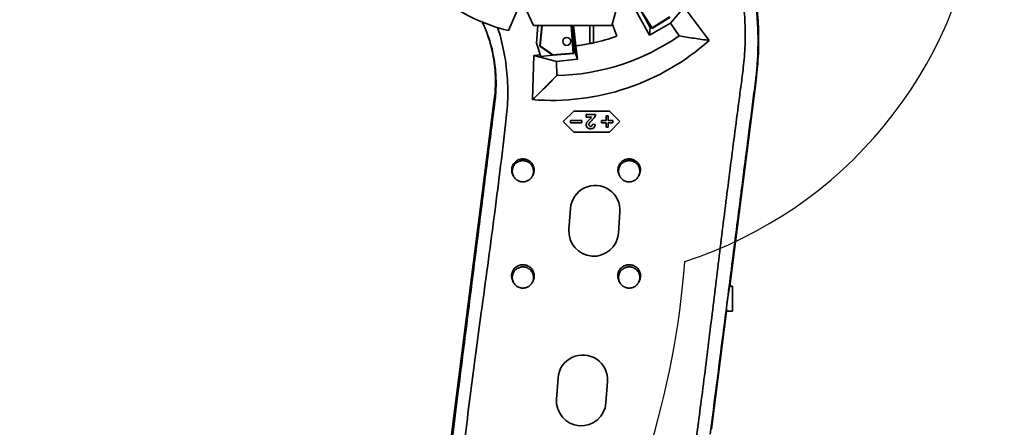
# Model space of a CAD drawing. Header units: millimetres. Extents: x 0 to 11920, y 0 to 8400.
# Tile 13 of 44: x 2105 to 3494, y 4953 to 5528. Entities that reach past the tile are written whole.
import ezdxf

# ---------------------------------------------------------------- set-up
doc = ezdxf.new("R2010")
doc.units = ezdxf.units.MM
doc.header["$LTSCALE"] = 20
doc.layers.add('THICK_LINE', color=7, linetype='Continuous')
doc.styles.add('SLDTEXTSTYLE0', font='TXT', dxfattribs={"width": 0.605})
doc.dimstyles.new('SLDDIMSTYLE2', dxfattribs={"dimtxt": 70, "dimasz": 70, "dimexe": 0, "dimexo": 0.0625, "dimgap": 17.5, "dimtad": 1, "dimdec": 0, "dimrnd": 1e-09, "dimzin": 12, "dimdsep": 46, "dimtxsty": 'SLDTEXTSTYLE0', "dimsah": 1, "dimcen": 0.09, "dimadec": 0, "dimazin": 3, "dimtfac": 1, "dimtofl": 0, "dimtmove": 0, "dimatfit": 3, "dimfxl": 1, "dimfrac": 2, "dimtolj": 1, "dimtzin": 12, "dimarcsym": 0})

# ---------------------------------------------------------------- blocks, each defined once
blk = doc.blocks.new('_D_5')
at = {"layer": 'THICK_LINE'}
for p, q in [((2896.9, 6594.4), (5427.8, 6594.4)), ((5397.8, 3390.5), (5397.8, 6594.4)), ((2896, 3390.5), (5427.8, 3390.5))]:
    blk.add_line(p, q, dxfattribs=at)
for points in [[(5397.8, 6594.4), (5387.8, 6524.4), (5407.8, 6524.4)], [(5397.8, 3390.5), (5407.8, 3460.5), (5387.8, 3460.5)]]:
    blk.add_solid(points, dxfattribs=at)
at = {"layer": 'THICK_LINE', "insert": (5307.6, 4885.5), "char_height": 70, "attachment_point": 1, "rotation": 90, "style": 'SLDTEXTSTYLE0'}
blk.add_mtext('3204', dxfattribs=at)
blk = doc.blocks.new('_D_7')
at = {"layer": 'THICK_LINE'}
for p, q in [((693.9, 5040.5), (693.9, 6996.9)), ((2506, 6814.4), (2506, 6996.9)), ((693.9, 6966.9), (2506, 6966.9))]:
    blk.add_line(p, q, dxfattribs=at)
for points in [[(693.9, 6966.9), (763.9, 6956.9), (763.9, 6976.9)], [(2506, 6966.9), (2436, 6976.9), (2436, 6956.9)]]:
    blk.add_solid(points, dxfattribs=at)
at = {"layer": 'THICK_LINE', "insert": (1493, 7057.1), "char_height": 70, "attachment_point": 1, "style": 'SLDTEXTSTYLE0'}
blk.add_mtext('1812', dxfattribs=at)
blk = doc.blocks.new('_D_8')
at = {"layer": 'THICK_LINE'}
for p, q in [((2506, 6814.4), (2506, 6996.9)), ((5122.6, 5320.5), (5122.6, 6996.9)), ((5122.6, 6966.9), (2506, 6966.9))]:
    blk.add_line(p, q, dxfattribs=at)
for points in [[(2506, 6966.9), (2576, 6956.9), (2576, 6976.9)], [(5122.6, 6966.9), (5052.6, 6976.9), (5052.6, 6956.9)]]:
    blk.add_solid(points, dxfattribs=at)
at = {"layer": 'THICK_LINE', "insert": (3707.4, 7057.1), "char_height": 70, "attachment_point": 1, "style": 'SLDTEXTSTYLE0'}
blk.add_mtext('2617', dxfattribs=at)

msp = doc.modelspace()

# ---------------------------------------------------------------- linework, layer by layer
at = {"color": 7, "linetype": 'Continuous', "lineweight": 35}
for p, q in [((2940.4242857, 5520.1155586), (2953.5888753, 5566.890829)), ((2961.9357309, 5571.2388439), (2997.3885167, 5515.9629855)), ((2962.5679892, 5571.5869106), (2997.6058949, 5516.9579085)), ((2809.9980742, 5548.9513645), (2794.7256879, 5512.9718771)), ((2817.4381118, 5547.4965967), (2829.7902502, 5520.1155586)), ((2971.5363295, 5546.3477581), (2993.5660201, 5506.4651748)), ((3023.2037766, 5523.5560781), (3042.445693, 5545.9141973)), ((3042.445693, 5545.9141973), (3077.7612983, 5499.0503427)), ((2982.8304452, 5538.6610578), (2994.6743056, 5517.2189161)), ((2997.3885167, 5515.9629855), (3022.6408337, 5532.1592963)), ((2997.6058949, 5516.9579085), (3022.0352945, 5532.6264172)), ((2829.7902502, 5520.1155586), (2940.4242857, 5520.1155586)), ((2834.167582, 5495.3136077), (2835.9019033, 5520.1155586)), ((2838.7427864, 5490.9050241), (2841.5698974, 5520.1155586)), ((2839.5001236, 5491.2548706), (2842.2933751, 5520.1155586)), ((2883.1125002, 5520.1155586), (2886.1591312, 5481.1602444)), ((2883.834812, 5520.1155586), (2886.9331992, 5480.4984712)), ((2888.6615214, 5482.0933128), (2884.1754484, 5520.1155586)), ((2889.8710225, 5491.5247031), (2886.4977167, 5520.1155586)), ((2909.4933594, 5494.6842917), (2909.4933594, 5520.1155586)), ((2914.4933594, 5520.1155586), (2914.4933594, 5495.7243112)), ((2941.1773673, 5522.7913423), (2947.4232267, 5505.0739192)), ((2993.5660201, 5506.4651748), (3023.2037766, 5523.5560781)), ((2994.6743056, 5517.2189161), (2996.0676499, 5518.0224017)), ((3023.2037766, 5523.5560781), (3035.6222732, 5505.66669)), ((2993.5660201, 5506.4651748), (2994.6743056, 5517.2189161)), ((2997.6058949, 5516.9579085), (2997.3885167, 5515.9629855)), ((2840.2869481, 5476.4801352), (2834.167582, 5495.3136077)), ((2839.5001236, 5491.2548706), (2838.7427864, 5490.9050241)), ((2857.0245286, 5478.1593633), (2838.7427864, 5490.9050241)), ((2857.2251183, 5478.8973629), (2839.5001236, 5491.2548706)), ((2889.6802858, 5491.5010933), (2889.8710225, 5491.5247031)), ((2891.8891952, 5472.7792184), (2889.6802858, 5491.5010933)), ((2828.5739806, 5415.590748), (2830.2684144, 5477.6745534)), ((2830.2684144, 5477.6745534), (2839.555067, 5478.7326338)), ((2862.340831, 5469.3505532), (2830.2684144, 5477.6745534)), ((2840.2869481, 5476.4801352), (2856.7012087, 5478.3847755)), ((2886.9331992, 5480.4984712), (2857.0245286, 5478.1593633)), ((2857.2251183, 5478.8973629), (2857.0245286, 5478.1593633)), ((2886.1591312, 5481.1602444), (2857.2251183, 5478.8973629)), ((2886.1591312, 5481.1602444), (2886.9331992, 5480.4984712)), ((2886.8251344, 5481.8802263), (2888.6615214, 5482.0933128)), ((2891.8891952, 5472.7792184), (2888.6615214, 5482.0933128)), ((2862.340831, 5469.3505532), (2891.8891952, 5472.7792184)), ((2862.767776, 5449.5028593), (2862.340831, 5469.3505532)), ((3106.9796152, 5152.1739507), (3144.0962939, 5442.9072606)), ((2774.6646328, 5415.6060184), (2685.5831348, 4717.8345659)), ((2886.9933594, 5399.4300053), (2871.9933594, 5384.4300053)), ((2936.9933594, 5399.4300053), (2886.9933594, 5399.4300053)), ((2904.3907953, 5394.4300053), (2904.3907953, 5390.5838514)), ((2917.4677184, 5394.4300053), (2904.3907953, 5394.4300053)), ((2932.4933594, 5392.4300053), (2932.4933594, 5385.9300053)), ((2935.4933594, 5392.4300053), (2932.4933594, 5392.4300053)), ((2935.4933594, 5385.9300053), (2935.4933594, 5392.4300053)), ((2951.9933594, 5384.4300053), (2936.9933594, 5399.4300053)), ((2871.9933594, 5384.4300053), (2886.9933594, 5369.4300053)), ((2881.9933594, 5385.9300053), (2881.9933594, 5382.9300053)), ((2897.9933594, 5385.9300053), (2881.9933594, 5385.9300053)), ((2881.9933594, 5382.9300053), (2897.9933594, 5382.9300053)), ((2897.9933594, 5382.9300053), (2897.9933594, 5385.9300053)), ((2904.3907953, 5390.5838514), (2911.8226863, 5390.5838514)), ((2916.9548978, 5380.4636591), (2913.108744, 5380.8402617)), ((2925.9933594, 5385.9300053), (2925.9933594, 5382.9300053)), ((2932.4933594, 5385.9300053), (2925.9933594, 5385.9300053)), ((2925.9933594, 5382.9300053), (2932.4933594, 5382.9300053)), ((2932.4933594, 5382.9300053), (2932.4933594, 5376.4300053)), ((2941.9933594, 5385.9300053), (2935.4933594, 5385.9300053)), ((2935.4933594, 5382.9300053), (2941.9933594, 5382.9300053)), ((2935.4933594, 5376.4300053), (2935.4933594, 5382.9300053)), ((2936.9933594, 5369.4300053), (2951.9933594, 5384.4300053)), ((2941.9933594, 5382.9300053), (2941.9933594, 5385.9300053)), ((2886.9933594, 5369.4300053), (2936.9933594, 5369.4300053)), ((2932.4933594, 5376.4300053), (2935.4933594, 5376.4300053)), ((2800.7056353, 5309.5398701), (2801.4650674, 5307.9508763)), ((2828.5216513, 5307.9508763), (2829.2810711, 5309.5398443)), ((2950.7056353, 5309.5398701), (2951.4650674, 5307.9508763)), ((2978.5216513, 5307.9508763), (2979.2810711, 5309.5398443)), ((2879.9887797, 5232.033625), (2882.1859256, 5261.9530593)), ((2951.997939, 5256.8263855), (2949.8007931, 5226.9069512)), ((2800.5317239, 5159.9037528), (2801.4650674, 5157.9508763)), ((2828.5216513, 5157.9508763), (2829.4549823, 5159.9037265)), ((2950.5317239, 5159.9037528), (2951.4650674, 5157.9508763)), ((2978.5216513, 5157.9508763), (2979.4549823, 5159.9037265)), ((3106.8052882, 5151.6656771), (3106.9796152, 5152.1739507)), ((3110.9933594, 5152.1739507), (3106.9796152, 5152.1739507)), ((3110.9933594, 5151.6656771), (3110.9933594, 5152.1739507)), ((3110.9933594, 5116.9300053), (3110.9933594, 5151.6656771)), ((3081.2628486, 4950.7356495), (3102.4801714, 5116.9300053)), ((3102.3256343, 5116.9300053), (3110.9933594, 5116.9300053)), ((2862.4116124, 4992.6781505), (2864.6087583, 5022.5975848)), ((2934.4207717, 5017.470911), (2932.2236258, 4987.5514767))]:
    msp.add_line(p, q, dxfattribs=at)
at = {"color": 8, "linetype": 'Continuous', "lineweight": 18}
for p, q in [((3144.0962939, 5442.9072606), (3143.2416523, 5441.0197394)), ((2774.6646328, 5415.6060183), (2775.5434256, 5413.4441275)), ((3110.9933594, 5151.6656771), (3106.8052882, 5151.6656771))]:
    msp.add_line(p, q, dxfattribs=at)
at = {"color": 7, "linetype": 'Continuous', "lineweight": 35}
msp.add_circle((2876.8261436, 5497.7424632), 5.65, dxfattribs=at)
for centre, radius, start, end in [((2855.9933594, 5764.4300053), 258.8144467, 232.8588489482, 256.3067131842), ((2855.9933594, 5764.4300053), 315, 271.232302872, 304.767697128), ((2855.9933594, 5764.4300053), 275, 282.2822254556, 289.4188995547), ((2855.9933594, 5764.4300053), 275, 277.0763292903, 281.2181715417), ((2855.9933594, 5764.4300053), 275, 281.2181715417, 282.2822254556), ((2917.0919323, 5259.3897224), 35, 355.8, 175.8), ((2914.8947864, 5229.4702881), 35, 175.8, 355.8), ((2899.514765, 5020.0342479), 35, 355.8, 175.8), ((2897.3176191, 4990.1148136), 35, 175.8, 355.8)]:
    msp.add_arc(centre, radius, start, end, dxfattribs=at)
for centre, major_axis, ratio, start_param, end_param in [((2855.9933594, 5748.1485043), (0, 333.6888936), 0.9988089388, 3.0592310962, 3.8696053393), ((3104.6390758, 5134.4300053), (2.3165409, 17.4997966), 0.0364192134, 0.1788476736, 3.1464136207)]:
    msp.add_ellipse(centre, major_axis=major_axis, ratio=ratio, start_param=start_param, end_param=end_param, dxfattribs=at)
for points, knots in [([(3143.2400543, 5441.0195708), (3143.6745931, 5444.5430122), (3144.5442939, 5451.5949462), (3145.4981294, 5462.1456219), (3146.3382235, 5474.4840465), (3146.8970009, 5488.6843537), (3146.9673338, 5504.7805622), (3146.4497958, 5520.9387452), (3145.3473314, 5537.1858818), (3143.6554237, 5553.4086921), (3141.3859857, 5569.5110642), (3138.5515689, 5585.443872), (3135.1597968, 5601.2154972), (3131.1961281, 5616.8799474), (3126.6433919, 5632.5051139), (3121.498517, 5648.0327695), (3116.3865488, 5661.7392415), (3111.5509426, 5673.6457054), (3107.1721457, 5683.7967004), (3104.0226975, 5690.410373), (3102.4487981, 5693.7154777)], [0, 0, 0, 0, 0.0408641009, 0.0817867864, 0.1227089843, 0.1843577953, 0.2460111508, 0.3086336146, 0.3712560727, 0.434202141, 0.4971481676, 0.5591858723, 0.621223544, 0.6835783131, 0.7459331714, 0.8092746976, 0.872616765, 0.9150884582, 0.9575664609, 1, 1, 1, 1]), ([(3144.0948517, 5442.9074419), (3144.8217423, 5449.2151768), (3146.2755609, 5461.8309708), (3147.440147, 5480.8490264), (3147.878565, 5500.9077593), (3147.3558066, 5521.9833367), (3145.7304881, 5544.0187208), (3143.0265063, 5565.9482615), (3139.2506931, 5587.718799), (3134.4082062, 5609.277283), (3128.5133896, 5630.5719019), (3121.5864432, 5651.5538541), (3114.7422223, 5669.272207), (3108.4751615, 5683.8727002), (3104.8338579, 5691.5801863), (3103.0133492, 5695.4336263)], [0, 0, 0, 0, 0.0734424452, 0.1468886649, 0.2203367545, 0.3055150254, 0.3906904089, 0.475859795, 0.5610201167, 0.6461686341, 0.7313027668, 0.8164198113, 0.9015171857, 0.9507624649, 1, 1, 1, 1]), ([(3125.8779138, 5555.2947117), (3126.451274, 5550.0870999), (3127.5982223, 5539.6698082), (3128.5266428, 5523.9745229), (3128.8917756, 5508.1856538), (3128.6020942, 5492.3201441), (3127.6877926, 5476.4044339), (3125.8735909, 5457.77001), (3123.0649359, 5436.4541069), (3118.6750383, 5404.3825202), (3111.5073445, 5349.2026766), (3101.4817899, 5270.9282406), (3089.9401842, 5177.5462492), (3078.6463663, 5084.1347017), (3067.4138458, 4994.1813377), (3055.633629, 4907.7632182), (3047.3882208, 4852.5236185), (3043.2652874, 4824.9022828)], [0, 0, 0, 0, 0.0213525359, 0.0427135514, 0.0640665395, 0.0857189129, 0.1073803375, 0.1290348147, 0.1620201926, 0.1950078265, 0.2609809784, 0.3888234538, 0.5166678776, 0.6445100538, 0.7723532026, 0.8861702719, 1, 1, 1, 1]), ([(2757.6488004, 5525.0645842), (2758.8076059, 5522.5436516), (2762.1540234, 5515.2636607), (2766.6614947, 5502.7884545), (2770.9547713, 5487.6711133), (2774.0133838, 5472.250658), (2775.8661518, 5456.6406212), (2776.4294741, 5441.9376259), (2776.0407047, 5428.23176), (2775.1228874, 5419.8145726), (2774.6639918, 5415.606099)], [0, 0, 0, 0, 0.0740797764, 0.2139288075, 0.3538255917, 0.4937587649, 0.633717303, 0.7736882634, 0.8868473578, 1, 1, 1, 1]), ([(2757.7216801, 5525.0317867), (2758.6439638, 5523.0593753), (2760.7011051, 5518.6599386), (2763.5283919, 5511.7115789), (2766.7631734, 5502.8753848), (2769.9599968, 5492.5296983), (2773.1982158, 5479.27118), (2775.5057661, 5465.6675875), (2776.8403341, 5451.7877582), (2777.2315176, 5440.1321017), (2776.9836666, 5429.4875504), (2776.4155117, 5420.9040791), (2775.7924597, 5415.5790777), (2775.5427, 5413.4444714)], [0, 0, 0, 0, 0.0568695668, 0.1268467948, 0.1968235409, 0.3035017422, 0.4101799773, 0.5542327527, 0.6645698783, 0.7753371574, 0.8595113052, 0.9436830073, 1, 1, 1, 1]), ([(2726.0256196, 4863.8843536), (2726.7384364, 4871.3945088), (2729.2653435, 4898.0177052), (2734.0192712, 4943.7152773), (2740.8647782, 5000.9175281), (2748.3862832, 5058.0446598), (2756.6469747, 5118.2089317), (2765.3177693, 5181.4448363), (2774.180274, 5247.7839413), (2782.6031035, 5314.1815733), (2788.811106, 5364.4348366), (2792.5250895, 5398.5754339), (2793.7258967, 5416.5797023), (2793.8643422, 5434.7897796), (2792.7148929, 5453.1299392), (2790.4694553, 5471.5375348), (2787.1239101, 5489.3400746), (2783.4161735, 5504.6286958), (2780.4974917, 5513.7153357), (2779.337603, 5517.3263808)], [0, 0, 0, 0, 0.0343372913, 0.1217243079, 0.2091117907, 0.2965439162, 0.3839768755, 0.485513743, 0.5870503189, 0.688596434, 0.790142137, 0.817516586, 0.8448945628, 0.8722398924, 0.9003470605, 0.9284809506, 0.9565881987, 0.9827480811, 1, 1, 1, 1]), ([(3035.6222732, 5505.66669), (3042.7053947, 5504.4341578), (3056.8734092, 5501.9687851), (3070.7980882, 5500.0232379), (3077.7612983, 5499.0503427)], [0, 0, 0, 0, 0.4999374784, 1, 1, 1, 1]), ([(2862.767776, 5449.5028593), (2857.1038158, 5443.6739309), (2845.7741262, 5432.0142533), (2834.3079594, 5421.0658197), (2828.5739806, 5415.590748)], [0, 0, 0, 0, 0.4999219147, 1, 1, 1, 1]), ([(3079.3737451, 4943.2299377), (3081.7274624, 4961.5257097), (3086.4348991, 4998.1172705), (3093.2592015, 5051.182955), (3099.8326114, 5102.3999373), (3106.1532417, 5151.7666708), (3112.4405937, 5201.0652365), (3118.6334865, 5249.7254659), (3124.7595652, 5297.8081153), (3130.170666, 5340.1057246), (3134.9425261, 5377.2052583), (3139.0645177, 5409.0825054), (3141.8495212, 5430.3752959), (3143.2418145, 5441.0200977)], [0, 0, 0, 0, 0.1101406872, 0.2202814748, 0.319490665, 0.4186991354, 0.5179389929, 0.6171807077, 0.7127981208, 0.8084116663, 0.8722785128, 0.9361488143, 1, 1, 1, 1]), ([(2775.5435156, 5413.4439062), (2773.8018312, 5399.884223), (2770.3182601, 5372.763282), (2765.1561312, 5331.9234627), (2760.0148502, 5291.0419574), (2754.8821063, 5250.1408487), (2747.0556438, 5188.1578389), (2736.5445836, 5105.0812576), (2725.1529058, 5014.7397229), (2715.4709802, 4938.4229476), (2707.5324289, 4876.0679837), (2700.3895713, 4819.9246224), (2694.05654, 4769.9643629), (2690.1800954, 4739.2927415), (2688.1602397, 4723.1857793), (2687.9723034, 4721.6871158)], [0, 0, 0, 0, 0.05900129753, 0.11800944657, 0.17703323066, 0.23606167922, 0.2950800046, 0.44568662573, 0.5962936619, 0.68654149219, 0.77679109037, 0.86704044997, 0.93027699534, 0.99351266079, 1, 1, 1, 1]), ([(2912.0590645, 5385.9284027), (2912.6754109, 5386.5288624), (2913.9086544, 5387.7303183), (2915.7988866, 5389.8379633), (2917.093745, 5392.1410927), (2917.3705247, 5393.8351295), (2917.4677184, 5394.4300053)], [0, 0, 0, 0, 0.2503302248, 0.5008841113, 0.8247311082, 1, 1, 1, 1]), ([(2906.3298978, 5384.886736), (2906.0598668, 5384.5177813), (2905.5193916, 5383.7793074), (2904.7252469, 5382.2720156), (2904.4111365, 5380.9075446), (2904.3932914, 5379.9979449), (2904.3907953, 5379.8707104)], [0, 0, 0, 0, 0.25015515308, 0.50069311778, 0.93015713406, 1, 1, 1, 1]), ([(2904.3907953, 5379.8707104), (2904.4444606, 5379.2365813), (2904.5523206, 5377.9620686), (2905.5470212, 5376.3617913), (2906.9352963, 5375.1838838), (2908.6518717, 5374.5267118), (2909.8952309, 5374.4626429), (2910.5286158, 5374.4300053)], [0, 0, 0, 0, 0.2061036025, 0.4142400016, 0.5957861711, 0.7940876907, 1, 1, 1, 1]), ([(2911.8226863, 5390.5838514), (2911.5271906, 5390.1574404), (2910.9276711, 5389.2923119), (2909.5407219, 5388.0596536), (2907.9449191, 5386.6547317), (2906.868717, 5385.476592), (2906.3298978, 5384.886736)], [0, 0, 0, 0, 0.1956793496, 0.3970060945, 0.6981007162, 1, 1, 1, 1]), ([(2908.2369491, 5380.3875373), (2908.2482404, 5380.5934853), (2908.2813844, 5381.1980176), (2908.5697039, 5381.9866487), (2908.8866294, 5382.5137351), (2908.9981671, 5382.699236)], [0, 0, 0, 0, 0.2508541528, 0.736348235, 1, 1, 1, 1]), ([(2910.608744, 5377.7633386), (2910.2591447, 5377.7903765), (2909.6773445, 5377.8353728), (2908.9830274, 5378.2804293), (2908.5490443, 5378.8264392), (2908.2746534, 5379.5501245), (2908.2505758, 5380.0848885), (2908.2369491, 5380.3875373)], [0, 0, 0, 0, 0.257606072, 0.4287059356, 0.599830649, 0.7735247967, 1, 1, 1, 1]), ([(2908.9981671, 5382.699236), (2909.2286424, 5382.9903983), (2909.8044067, 5383.7177681), (2910.8595953, 5384.7661164), (2911.6590331, 5385.540772), (2912.0590645, 5385.9284027)], [0, 0, 0, 0, 0.2500835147, 0.6247486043, 1, 1, 1, 1]), ([(2910.5286158, 5374.4300053), (2911.0160639, 5374.4550423), (2911.9892169, 5374.5050268), (2913.5196066, 5374.930997), (2915.0142726, 5375.7954194), (2916.2816593, 5377.3885491), (2916.7794902, 5379.056689), (2916.9153554, 5380.1464832), (2916.9548978, 5380.4636591)], [0, 0, 0, 0, 0.1480331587, 0.2955369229, 0.4791535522, 0.6640014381, 0.9022102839, 1, 1, 1, 1]), ([(2913.108744, 5380.8402617), (2913.0591478, 5380.3351713), (2912.9836077, 5379.5658658), (2912.5347461, 5378.6127441), (2911.9623481, 5378.0787694), (2911.2825083, 5377.7982991), (2910.8288724, 5377.7747607), (2910.608744, 5377.7633386)], [0, 0, 0, 0, 0.3396404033, 0.5173079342, 0.6968882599, 0.852913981, 1, 1, 1, 1]), ([(2800.748671, 5309.561996), (2800.6124147, 5309.8153599), (2800.0531579, 5310.855279), (2799.5045983, 5312.842601), (2799.1263138, 5315.4562522), (2799.2266228, 5318.0735767), (2799.7629052, 5320.6551587), (2800.7187101, 5323.0895409), (2802.0857566, 5325.3506057), (2803.7996221, 5327.3436587), (2805.8500515, 5329.0393565), (2808.1434192, 5330.3683957), (2810.6573989, 5331.3057399), (2813.2786159, 5331.8103163), (2815.9762714, 5331.8731741), (2818.6258061, 5331.4857942), (2821.198125, 5330.6576631), (2823.5676324, 5329.4189129), (2825.7136304, 5327.7914597), (2827.5275295, 5325.8482991), (2828.9975662, 5323.614021), (2830.0532391, 5321.1964845), (2830.6847232, 5318.6187632), (2830.8766555, 5316.0015285), (2830.5971739, 5313.378492), (2830.0547861, 5311.2056988), (2829.4452676, 5309.9876235), (2829.2325803, 5309.5625846)], [0, 0, 0, 0, 0.0136803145, 0.0561501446, 0.0971426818, 0.1393301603, 0.1802148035, 0.2222751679, 0.2632573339, 0.3054082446, 0.3466617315, 0.3890952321, 0.4306244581, 0.473351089, 0.5150460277, 0.5579525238, 0.599678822, 0.6426268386, 0.6842157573, 0.727025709, 0.7683629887, 0.8109094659, 0.8519993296, 0.8942822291, 0.9352526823, 0.9774068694, 1, 1, 1, 1]), ([(2799.9933594, 5314.4300053), (2800.0033822, 5314.8439027), (2800.0234978, 5315.6745809), (2800.1861594, 5316.922342), (2800.4481056, 5318.1673393), (2800.816072, 5319.3828719), (2801.4384628, 5320.9494348), (2802.2579034, 5322.4318932), (2803.2528352, 5323.7933463), (2804.3586273, 5325.0671661), (2805.6232933, 5326.1959864), (2807.0137683, 5327.1511611), (2808.4782735, 5327.986678), (2810.0434473, 5328.6339968), (2811.6706649, 5329.0744787), (2813.3284446, 5329.377795), (2815.0189937, 5329.4722456), (2816.7000542, 5329.3497308), (2818.3649499, 5329.0870448), (2819.9919961, 5328.6172104), (2821.5388449, 5327.946101), (2823.0239174, 5327.1465071), (2824.4044541, 5326.1633913), (2825.643946, 5325.0179887), (2826.7820325, 5323.7704388), (2827.7595974, 5322.3831069), (2828.5505034, 5320.8903683), (2829.0452938, 5319.7277464), (2829.439767, 5318.5306314), (2829.7358663, 5317.2898246), (2829.9248661, 5316.0316355), (2830.0346461, 5314.3473945), (2829.9294017, 5312.6552712), (2829.6126937, 5310.9981819), (2829.1591575, 5309.3741174), (2828.5015146, 5307.8131438), (2827.6544602, 5306.3555398), (2826.6892466, 5304.9739791), (2825.5537292, 5303.7179812), (2824.2724471, 5302.6228819), (2822.9041724, 5301.6387594), (2821.4171277, 5300.8285294), (2819.845518, 5300.2179319), (2818.2275753, 5299.7419751), (2816.5549128, 5299.4699049), (2814.8683878, 5299.4125367), (2813.1821629, 5299.499039), (2811.5117446, 5299.797592), (2809.8997637, 5300.3023994), (2808.7303364, 5300.7809642), (2807.6078297, 5301.3545826), (2806.5245135, 5302.0284346), (2805.5051197, 5302.7899866), (2804.242429, 5303.9102514), (2803.1271346, 5305.1873827), (2802.1866909, 5306.5882597), (2801.3670059, 5308.0618794), (2800.7358802, 5309.6343496), (2800.287368, 5311.3739845), (2800.0425456, 5312.8427503), (2800.0098154, 5313.8989625), (2799.9933594, 5314.4300053)], [0, 0, 0, 0, 0.0131801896, 0.0264521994, 0.0400111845, 0.0536687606, 0.0668489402, 0.0936595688, 0.1073195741, 0.1205090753, 0.1473396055, 0.1610114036, 0.1741906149, 0.2009972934, 0.2146577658, 0.2278339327, 0.2546314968, 0.2682872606, 0.281467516, 0.3082719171, 0.3219299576, 0.3351208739, 0.3619478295, 0.3756161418, 0.388823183, 0.415686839, 0.4293741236, 0.4425825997, 0.4558843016, 0.4694764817, 0.4831678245, 0.4963585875, 0.5231918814, 0.5368650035, 0.5500448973, 0.5768532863, 0.5905145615, 0.6036907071, 0.6304884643, 0.6441443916, 0.6573239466, 0.6841269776, 0.6977844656, 0.7109740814, 0.7377981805, 0.7514651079, 0.7646703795, 0.7915299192, 0.805215, 0.8184250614, 0.8317283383, 0.845322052, 0.859014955, 0.8722071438, 0.8990435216, 0.9127181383, 0.9258987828, 0.9527090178, 0.96637116, 0.9830920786, 1, 1, 1, 1]), ([(2950.748671, 5309.561996), (2950.6124147, 5309.8153599), (2950.0531579, 5310.855279), (2949.5045983, 5312.842601), (2949.1263138, 5315.4562522), (2949.2266228, 5318.0735767), (2949.7629052, 5320.6551587), (2950.7187101, 5323.0895409), (2952.0857566, 5325.3506057), (2953.7996221, 5327.3436587), (2955.8500515, 5329.0393565), (2958.1434192, 5330.3683957), (2960.6573989, 5331.3057399), (2963.2786159, 5331.8103163), (2965.9762714, 5331.8731741), (2968.6258061, 5331.4857942), (2971.198125, 5330.6576631), (2973.5676324, 5329.4189129), (2975.7136304, 5327.7914597), (2977.5275295, 5325.8482991), (2978.9975662, 5323.614021), (2980.0532391, 5321.1964845), (2980.6847232, 5318.6187632), (2980.8766555, 5316.0015285), (2980.5971739, 5313.378492), (2980.0547861, 5311.2056988), (2979.4452676, 5309.9876235), (2979.2325803, 5309.5625846)], [0, 0, 0, 0, 0.0136803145, 0.0561501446, 0.0971426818, 0.1393301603, 0.1802148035, 0.2222751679, 0.2632573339, 0.3054082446, 0.3466617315, 0.3890952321, 0.4306244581, 0.473351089, 0.5150460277, 0.5579525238, 0.599678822, 0.6426268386, 0.6842157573, 0.727025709, 0.7683629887, 0.8109094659, 0.8519993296, 0.8942822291, 0.9352526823, 0.9774068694, 1, 1, 1, 1]), ([(2949.9933594, 5314.4300053), (2950.0033822, 5314.8439027), (2950.0234978, 5315.6745809), (2950.1861594, 5316.922342), (2950.4481056, 5318.1673393), (2950.816072, 5319.3828719), (2951.4384628, 5320.9494348), (2952.2579034, 5322.4318932), (2953.2528352, 5323.7933463), (2954.3586273, 5325.0671661), (2955.6232933, 5326.1959864), (2957.0137683, 5327.1511611), (2958.4782735, 5327.986678), (2960.0434473, 5328.6339968), (2961.6706649, 5329.0744787), (2963.3284446, 5329.377795), (2965.0189937, 5329.4722456), (2966.7000542, 5329.3497308), (2968.3649499, 5329.0870448), (2969.9919961, 5328.6172104), (2971.5388449, 5327.946101), (2973.0239174, 5327.1465071), (2974.4044541, 5326.1633913), (2975.643946, 5325.0179887), (2976.7820325, 5323.7704388), (2977.7595974, 5322.3831069), (2978.5505034, 5320.8903683), (2979.0452938, 5319.7277464), (2979.439767, 5318.5306314), (2979.7358663, 5317.2898246), (2979.9248661, 5316.0316355), (2980.0346461, 5314.3473945), (2979.9294017, 5312.6552712), (2979.6126937, 5310.9981819), (2979.1591575, 5309.3741174), (2978.5015146, 5307.8131438), (2977.6544602, 5306.3555398), (2976.6892466, 5304.9739791), (2975.5537292, 5303.7179812), (2974.2724471, 5302.6228819), (2972.9041724, 5301.6387594), (2971.4171277, 5300.8285294), (2969.845518, 5300.2179319), (2968.2275753, 5299.7419751), (2966.5549128, 5299.4699049), (2964.8683878, 5299.4125367), (2963.1821629, 5299.499039), (2961.5117446, 5299.797592), (2959.8997637, 5300.3023994), (2958.7303364, 5300.7809642), (2957.6078297, 5301.3545826), (2956.5245135, 5302.0284346), (2955.5051197, 5302.7899866), (2954.242429, 5303.9102514), (2953.1271346, 5305.1873827), (2952.1866909, 5306.5882597), (2951.3670059, 5308.0618794), (2950.7358802, 5309.6343496), (2950.287368, 5311.3739845), (2950.0425456, 5312.8427503), (2950.0098154, 5313.8989625), (2949.9933594, 5314.4300053)], [0, 0, 0, 0, 0.0131801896, 0.0264521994, 0.0400111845, 0.0536687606, 0.0668489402, 0.0936595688, 0.1073195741, 0.1205090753, 0.1473396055, 0.1610114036, 0.1741906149, 0.2009972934, 0.2146577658, 0.2278339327, 0.2546314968, 0.2682872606, 0.281467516, 0.3082719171, 0.3219299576, 0.3351208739, 0.3619478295, 0.3756161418, 0.388823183, 0.415686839, 0.4293741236, 0.4425825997, 0.4558843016, 0.4694764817, 0.4831678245, 0.4963585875, 0.5231918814, 0.5368650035, 0.5500448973, 0.5768532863, 0.5905145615, 0.6036907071, 0.6304884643, 0.6441443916, 0.6573239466, 0.6841269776, 0.6977844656, 0.7109740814, 0.7377981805, 0.7514651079, 0.7646703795, 0.7915299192, 0.805215, 0.8184250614, 0.8317283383, 0.845322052, 0.859014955, 0.8722071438, 0.8990435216, 0.9127181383, 0.9258987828, 0.9527090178, 0.96637116, 0.9830920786, 1, 1, 1, 1]), ([(2800.5752662, 5159.9261413), (2800.4374386, 5160.1824089), (2799.8714089, 5161.2348469), (2799.3160942, 5163.2463272), (2798.9329769, 5165.8920772), (2799.034332, 5168.5416843), (2799.5770379, 5171.1551739), (2800.5444654, 5173.6196989), (2801.9282424, 5175.9087748), (2803.6631127, 5177.9264786), (2805.7386883, 5179.6431193), (2808.0601076, 5180.9884938), (2810.6047894, 5181.9373245), (2813.2578961, 5182.448043), (2815.9883131, 5182.5116423), (2818.669948, 5182.1195431), (2821.2734086, 5181.2813507), (2823.6716222, 5180.0275808), (2825.8436526, 5178.380396), (2827.6796522, 5176.4136271), (2829.1676788, 5174.1521604), (2830.2363912, 5171.7050762), (2830.8757784, 5169.0957627), (2831.0702612, 5166.446305), (2830.7875398, 5163.7908837), (2830.2384937, 5161.5908591), (2829.621351, 5160.3573708), (2829.4058972, 5159.9267414)], [0, 0, 0, 0, 0.0136697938, 0.0561390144, 0.0971341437, 0.1393241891, 0.1802129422, 0.222277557, 0.2632631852, 0.305417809, 0.3466719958, 0.3891064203, 0.4306327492, 0.4733565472, 0.5150459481, 0.5579467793, 0.5996669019, 0.642608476, 0.6841927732, 0.7269977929, 0.7683335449, 0.8108782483, 0.8519699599, 0.8942546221, 0.935229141, 0.9773875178, 1, 1, 1, 1]), ([(2799.9933594, 5164.4300053), (2800.0033822, 5164.8439027), (2800.0234978, 5165.6745809), (2800.1861594, 5166.922342), (2800.4481056, 5168.1673393), (2800.816072, 5169.3828719), (2801.4384628, 5170.9494348), (2802.2579034, 5172.4318932), (2803.2528352, 5173.7933463), (2804.3586273, 5175.0671661), (2805.6232933, 5176.1959864), (2807.0137683, 5177.1511611), (2808.4782735, 5177.986678), (2810.0434473, 5178.6339968), (2811.6706649, 5179.0744787), (2813.3284446, 5179.377795), (2815.0189937, 5179.4722456), (2816.7000542, 5179.3497308), (2818.3649499, 5179.0870448), (2819.9919961, 5178.6172104), (2821.5388449, 5177.946101), (2823.0239174, 5177.1465071), (2824.4044541, 5176.1633913), (2825.643946, 5175.0179887), (2826.7820325, 5173.7704388), (2827.7595974, 5172.3831069), (2828.5505034, 5170.8903683), (2829.0452938, 5169.7277464), (2829.439767, 5168.5306314), (2829.7358663, 5167.2898246), (2829.9248661, 5166.0316355), (2830.0346461, 5164.3473945), (2829.9294017, 5162.6552712), (2829.6126937, 5160.9981819), (2829.1591575, 5159.3741174), (2828.5015146, 5157.8131438), (2827.6544602, 5156.3555398), (2826.6892466, 5154.9739791), (2825.5537292, 5153.7179812), (2824.2724471, 5152.6228819), (2822.9041724, 5151.6387594), (2821.4171277, 5150.8285294), (2819.845518, 5150.2179319), (2818.2275753, 5149.7419751), (2816.5549128, 5149.4699049), (2814.8683878, 5149.4125367), (2813.1821629, 5149.499039), (2811.5117446, 5149.797592), (2809.8997637, 5150.3023994), (2808.7303364, 5150.7809642), (2807.6078297, 5151.3545826), (2806.5245135, 5152.0284346), (2805.5051197, 5152.7899866), (2804.242429, 5153.9102514), (2803.1271346, 5155.1873827), (2802.1866909, 5156.5882597), (2801.3670059, 5158.0618794), (2800.7358802, 5159.6343496), (2800.287368, 5161.3739845), (2800.0425456, 5162.8427503), (2800.0098154, 5163.8989625), (2799.9933594, 5164.4300053)], [0, 0, 0, 0, 0.0131801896, 0.0264521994, 0.0400111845, 0.0536687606, 0.0668489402, 0.0936595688, 0.1073195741, 0.1205090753, 0.1473396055, 0.1610114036, 0.1741906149, 0.2009972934, 0.2146577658, 0.2278339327, 0.2546314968, 0.2682872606, 0.281467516, 0.3082719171, 0.3219299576, 0.3351208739, 0.3619478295, 0.3756161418, 0.388823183, 0.415686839, 0.4293741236, 0.4425825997, 0.4558843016, 0.4694764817, 0.4831678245, 0.4963585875, 0.5231918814, 0.5368650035, 0.5500448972, 0.5768532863, 0.5905145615, 0.6036907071, 0.6304884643, 0.6441443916, 0.6573239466, 0.6841269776, 0.6977844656, 0.7109740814, 0.7377981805, 0.7514651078, 0.7646703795, 0.7915299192, 0.805215, 0.8184250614, 0.8317283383, 0.845322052, 0.859014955, 0.8722071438, 0.8990435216, 0.9127181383, 0.9258987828, 0.9527090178, 0.96637116, 0.9830920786, 1, 1, 1, 1]), ([(2950.5752662, 5159.9261413), (2950.4374386, 5160.1824089), (2949.8714089, 5161.2348469), (2949.3160942, 5163.2463272), (2948.9329769, 5165.8920772), (2949.034332, 5168.5416843), (2949.5770379, 5171.1551739), (2950.5444654, 5173.6196989), (2951.9282424, 5175.9087748), (2953.6631127, 5177.9264786), (2955.7386883, 5179.6431193), (2958.0601076, 5180.9884938), (2960.6047894, 5181.9373245), (2963.2578961, 5182.448043), (2965.9883131, 5182.5116423), (2968.669948, 5182.1195431), (2971.2734086, 5181.2813507), (2973.6716222, 5180.0275808), (2975.8436526, 5178.380396), (2977.6796522, 5176.4136271), (2979.1676788, 5174.1521604), (2980.2363912, 5171.7050762), (2980.8757784, 5169.0957627), (2981.0702612, 5166.446305), (2980.7875398, 5163.7908837), (2980.2384937, 5161.5908591), (2979.621351, 5160.3573708), (2979.4058972, 5159.9267414)], [0, 0, 0, 0, 0.0136697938, 0.0561390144, 0.0971341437, 0.1393241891, 0.1802129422, 0.222277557, 0.2632631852, 0.305417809, 0.3466719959, 0.3891064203, 0.4306327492, 0.4733565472, 0.5150459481, 0.5579467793, 0.5996669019, 0.642608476, 0.6841927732, 0.7269977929, 0.7683335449, 0.8108782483, 0.8519699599, 0.8942546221, 0.935229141, 0.9773875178, 1, 1, 1, 1]), ([(2949.9933594, 5164.4300053), (2950.0033822, 5164.8439027), (2950.0234978, 5165.6745809), (2950.1861594, 5166.922342), (2950.4481056, 5168.1673393), (2950.816072, 5169.3828719), (2951.4384628, 5170.9494348), (2952.2579034, 5172.4318932), (2953.2528352, 5173.7933463), (2954.3586273, 5175.0671661), (2955.6232933, 5176.1959864), (2957.0137683, 5177.1511611), (2958.4782735, 5177.986678), (2960.0434473, 5178.6339968), (2961.6706649, 5179.0744787), (2963.3284446, 5179.377795), (2965.0189937, 5179.4722456), (2966.7000542, 5179.3497308), (2968.3649499, 5179.0870448), (2969.9919961, 5178.6172104), (2971.5388449, 5177.946101), (2973.0239174, 5177.1465071), (2974.4044541, 5176.1633913), (2975.643946, 5175.0179887), (2976.7820325, 5173.7704388), (2977.7595974, 5172.3831069), (2978.5505034, 5170.8903683), (2979.0452938, 5169.7277464), (2979.439767, 5168.5306314), (2979.7358663, 5167.2898246), (2979.9248661, 5166.0316355), (2980.0346461, 5164.3473945), (2979.9294017, 5162.6552712), (2979.6126937, 5160.9981819), (2979.1591575, 5159.3741174), (2978.5015146, 5157.8131438), (2977.6544602, 5156.3555398), (2976.6892466, 5154.9739791), (2975.5537292, 5153.7179812), (2974.2724471, 5152.6228819), (2972.9041724, 5151.6387594), (2971.4171277, 5150.8285294), (2969.845518, 5150.2179319), (2968.2275753, 5149.7419751), (2966.5549128, 5149.4699049), (2964.8683878, 5149.4125367), (2963.1821629, 5149.499039), (2961.5117446, 5149.797592), (2959.8997637, 5150.3023994), (2958.7303364, 5150.7809642), (2957.6078297, 5151.3545826), (2956.5245135, 5152.0284346), (2955.5051197, 5152.7899866), (2954.242429, 5153.9102514), (2953.1271346, 5155.1873827), (2952.1866909, 5156.5882597), (2951.3670059, 5158.0618794), (2950.7358802, 5159.6343496), (2950.287368, 5161.3739845), (2950.0425456, 5162.8427503), (2950.0098154, 5163.8989625), (2949.9933594, 5164.4300053)], [0, 0, 0, 0, 0.0131801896, 0.0264521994, 0.0400111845, 0.0536687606, 0.0668489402, 0.0936595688, 0.1073195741, 0.1205090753, 0.1473396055, 0.1610114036, 0.1741906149, 0.2009972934, 0.2146577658, 0.2278339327, 0.2546314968, 0.2682872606, 0.281467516, 0.3082719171, 0.3219299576, 0.3351208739, 0.3619478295, 0.3756161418, 0.388823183, 0.415686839, 0.4293741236, 0.4425825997, 0.4558843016, 0.4694764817, 0.4831678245, 0.4963585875, 0.5231918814, 0.5368650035, 0.5500448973, 0.5768532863, 0.5905145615, 0.6036907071, 0.6304884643, 0.6441443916, 0.6573239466, 0.6841269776, 0.6977844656, 0.7109740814, 0.7377981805, 0.7514651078, 0.7646703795, 0.7915299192, 0.805215, 0.8184250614, 0.8317283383, 0.845322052, 0.859014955, 0.8722071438, 0.8990435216, 0.9127181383, 0.9258987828, 0.9527090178, 0.96637116, 0.9830920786, 1, 1, 1, 1])]:
    msp.add_open_spline(points, degree=3, knots=knots, dxfattribs=at)
at = {"layer": 'THICK_LINE'}
for centre, radius, start, end in [((3893.7157755, 5280.5320956), 1228.9, 335, 125.6336713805), ((2855.9933594, 5764.4300053), 607.17, 288, 57.9985173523), ((2855.9933594, 5764.4300053), 1679.6964971, 185.9757211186, 252.0213983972), ((2855.9933594, 5764.4300053), 1679.6964971, 185.9757211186, 252.0213983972), ((1818.2709432, 5280.5320956), 1228.9145299, 304.3655465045, 355.6339501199)]:
    msp.add_arc(centre, radius, start, end, dxfattribs=at)

# ---------------------------------------------------------------- dimensions: what is measured, and where the dimension line sits
for p1, picture, middle in [((693.8602954, 5000.4971267), '_D_7', (1599.9268274, 6966.8847358)), ((5122.6157755, 5280.5320956), '_D_8', (3814.3045675, 6966.8847358))]:
    dim = msp.add_linear_dim(base=(2505.9933594, 6966.8847358), p1=p1, p2=(2505.9933594, 6774.3609198), dimstyle='SLDDIMSTYLE2', dxfattribs=at)
    dim.commit()
    dim.dimension.update_dxf_attribs({"geometry": picture, "text_midpoint": middle, "dimtype": 160})
dim = msp.add_linear_dim(base=(5397.8092098, 6594.4300053), p1=(2855.9933594, 3390.5300053), p2=(2856.8859533, 6594.4300053), angle=90, dimstyle='SLDDIMSTYLE2', dxfattribs=at)
dim.commit()
dim.dimension.update_dxf_attribs({"geometry": '_D_5', "text_midpoint": (5397.8092098, 4992.4800053), "dimtype": 160})

doc.saveas('drawing.dxf')
